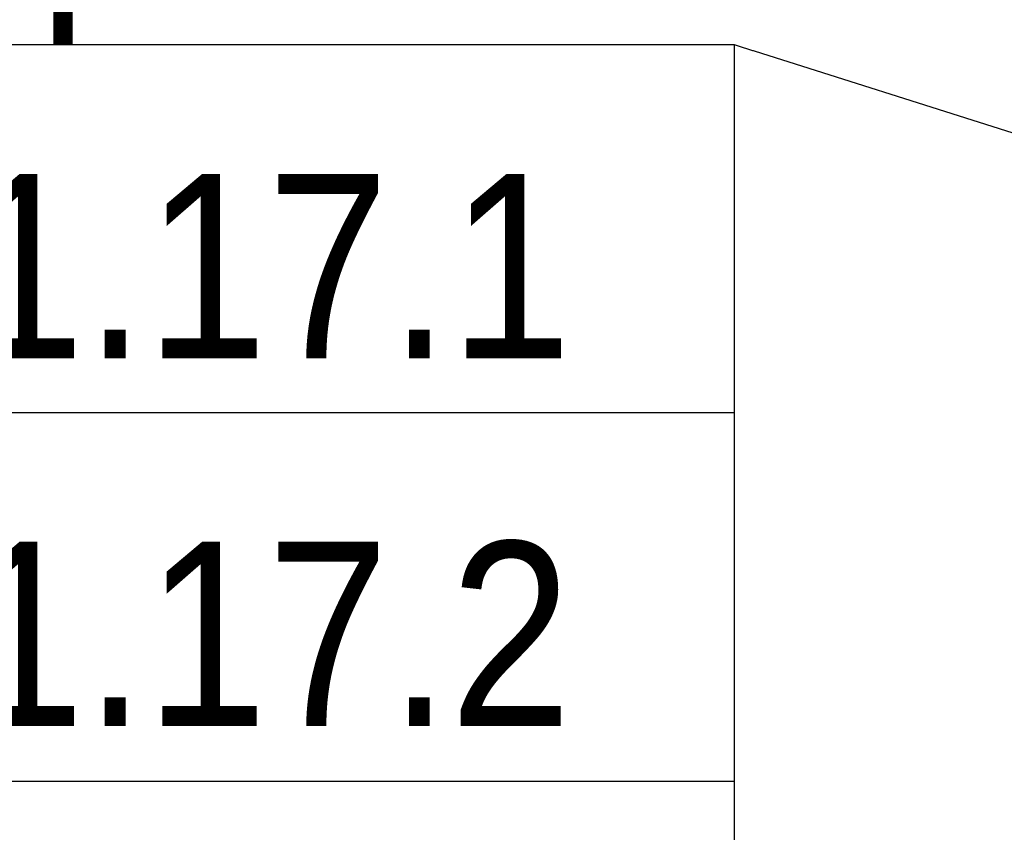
# Model space of a CAD drawing. Header units: millimetres. Extents: x 2069 to 83669, y 801 to 118701.
# Tile 100 of 147: x 74103 to 75438, y 27656 to 28759. Entities that reach past the tile are written whole.
import ezdxf
from ezdxf import colors
from ezdxf.entities.mleader import LeaderData, LeaderLine
from ezdxf.enums import TextEntityAlignment as Align
from ezdxf.math import Vec2, Vec3

# ---------------------------------------------------------------- set-up
doc = ezdxf.new("R2018")
doc.units = ezdxf.units.MM
doc.set_wipeout_variables(frame=1)
doc.layers.add('КИП_выноска', color=6, linetype='Continuous', lineweight=25)
doc.styles.add('Arial', font='arial.ttf', dxfattribs={"width": 0.85, "height": 350})
doc.styles.add('GOST 2.304', font='simplex.shx', dxfattribs={"width": 0.65, "oblique": 15})
doc.styles.get("Standard").update_dxf_attribs({"font": 'arial.ttf'})

# ---------------------------------------------------------------- blocks, each defined once
blk = doc.blocks.new('_None')
blk = doc.blocks.new('*U216')
at = {"color": 0, "linetype": 'Continuous', "lineweight": 30, "ltscale": 75, "width": 0.85, "flags": 104}
blk.add_attdef('ПРИМЕЧАНИЕ_1', text='', height=2.5, dxfattribs=at).set_placement((8, 3.611), align=Align.BOTTOM_CENTER)
at = {"color": 0, "lineweight": 30, "style": 'GOST 2.304', "width": 0.85}
for tag, p in [('ИМЯ_КАБЕЛЯ_2', (8, -7.5)), ('ИМЯ_КАБЕЛЯ_3', (8, -12.5)), ('ИМЯ_КАБЕЛЯ_4', (8, -17.5)), ('ИМЯ_КАБЕЛЯ_5', (8, -22.5)), ('ИМЯ_КАБЕЛЯ_6', (8, -27.5)), ('ИМЯ_КАБЕЛЯ_7', (8, -32.5)), ('ИМЯ_КАБЕЛЯ_8', (8, -37.5)), ('ИМЯ_КАБЕЛЯ_9', (8, -42.5))]:
    blk.add_attdef(tag, text='', height=2.5, dxfattribs=at).set_placement(p, align=Align.BOTTOM_CENTER)
at = {"color": 0, "lineweight": 30, "width": 0.85, "flags": 104}
blk.add_attdef('ПРИМЕЧАНИЕ_2', text='', height=2.5, dxfattribs=at).set_placement((8, -7.53), align=Align.BOTTOM_CENTER)
at = {"linetype": 'Continuous'}
blk.add_wipeout([(0, 2.5), (16, 2.5), (16, -2.5), (0, -2.5)], dxfattribs=at)
at = {"color": 0, "linetype": 'Continuous'}
blk.add_lwpolyline([(0, -2.5), (16, -2.5), (16, 2.5), (0, 2.5)], close=True, dxfattribs=at)
at = {"color": 0, "lineweight": 30, "style": 'GOST 2.304', "width": 0.85}
blk.add_attdef('ИМЯ_КАБЕЛЯ_1', text='', height=2.5, dxfattribs=at).set_placement((8, -2.5), align=Align.BOTTOM_CENTER)

msp = doc.modelspace()

# ---------------------------------------------------------------- block references
at = {"layer": 'КИП_выноска'}
ref = msp.add_blockref('*U216', (73472.5, 27476.8), dxfattribs=dict(at, xscale=100, yscale=100, zscale=100))
lines = msp.add_mtext('\\W0.8500;', dxfattribs={"layer": '0', "color": 0, "linetype": 'Continuous', "lineweight": 30, "ltscale": 75, "insert": (74272.5, 27837.9), "char_height": 2.5, "attachment_point": 1})
ref.add_attrib('ПРИМЕЧАНИЕ_1', '', (74272.5, 27837.9), dxfattribs={"flags": 104}).embed_mtext(lines)

# ---------------------------------------------------------------- leaders
ml = msp.add_multileader_mtext('Standard', dxfattribs=at)
ml.set_content('ШУ-ДН1.17', color=256, style='Arial')
ml.set_leader_properties(color=256, linetype='ByLayer', lineweight=-1)
ml.set_arrow_properties(name='NONE')
ml.build(insert=Vec2(0, 0))
ml.multileader.update_dxf_attribs({"has_dogleg": 0, "text_left_attachment_type": 6, "text_right_attachment_type": 6, "dogleg_length": 0.5, "arrow_head_size": 300})
ctx = ml.context
ctx.base_point, ctx.char_height, ctx.arrow_head_size, ctx.landing_gap_size, ctx.plane_origin = Vec3(73356.6, 28724.8), 250, 300, 100, Vec3(74123.9, 29072.8)
ctx.left_attachment, ctx.right_attachment, ctx.text_align_type = 6, 6, 2
notes = []
notes.append((ctx, [(1, (1, 1, 0), (75073, 28724.8), (-1, 0), 0.5, [(0, [(77573.9, 27933.3)], 0, [])])]))
ctx.mtext.insert, ctx.mtext.alignment, ctx.mtext.flow_direction = Vec3(74972.5, 29033.1), 3, 5
ctx.mtext.has_bg_fill, ctx.mtext.bg_color, ctx.mtext.bg_scale_factor, ctx.mtext.bg_transparency, ctx.mtext.use_window_bg_color = 1, -1027028792, 1.5, 0, 1
for ctx, leaders in notes:
    for number, flags, end, landing, length, lines in leaders:
        leader = LeaderData()
        leader.index, (leader.has_last_leader_line, leader.has_dogleg_vector, leader.attachment_direction) = number, flags
        leader.last_leader_point, leader.dogleg_vector, leader.dogleg_length = Vec3(end), Vec3(landing), length
        for number, points, colour, breaks in lines:
            line = LeaderLine()
            line.index, line.vertices, line.color, line.breaks = number, Vec3.list(points), colors.encode_raw_color(colour), breaks
            leader.lines.append(line)
        ctx.leaders.append(leader)

# ---------------------------------------------------------------- next in the draw order: block references
ref = msp.add_blockref('*U216', (73472.5, 28474.8), dxfattribs=dict(at, xscale=100, yscale=100, zscale=100))
ref.add_attrib('ИМЯ_КАБЕЛЯ_1', 'ДН1.17.1 ', dxfattribs={"layer": '0', "color": 0, "lineweight": 30, "height": 250, "style": 'Arial', "width": 0.85}).set_placement((74272.5, 28224.8), align=Align.BOTTOM_CENTER)
lines = msp.add_mtext('\\W0.8500;', dxfattribs={"layer": '0', "color": 0, "lineweight": 30, "insert": (74272.5, 27721.8), "char_height": 2.5, "attachment_point": 1})
ref.add_attrib('ПРИМЕЧАНИЕ_2', '', (74272.5, 27721.8), dxfattribs={"flags": 104}).embed_mtext(lines)

# ---------------------------------------------------------------- next in the draw order: block references
ref = msp.add_blockref('*U216', (73472.5, 27975.8), dxfattribs=dict(at, xscale=100, yscale=100, zscale=100))
lines = msp.add_mtext('\\W0.8500;', dxfattribs={"layer": '0', "color": 0, "linetype": 'Continuous', "lineweight": 30, "ltscale": 75, "insert": (74272.5, 28336.8), "char_height": 2.5, "attachment_point": 1})
ref.add_attrib('ПРИМЕЧАНИЕ_1', '', (74272.5, 28336.8), dxfattribs={"flags": 104}).embed_mtext(lines)
ref.add_attrib('ИМЯ_КАБЕЛЯ_1', 'ДН1.17.2 ', dxfattribs={"layer": '0', "color": 0, "lineweight": 30, "height": 250, "style": 'Arial', "width": 0.85}).set_placement((74272.5, 27725.8), align=Align.BOTTOM_CENTER)

doc.saveas('drawing.dxf')
